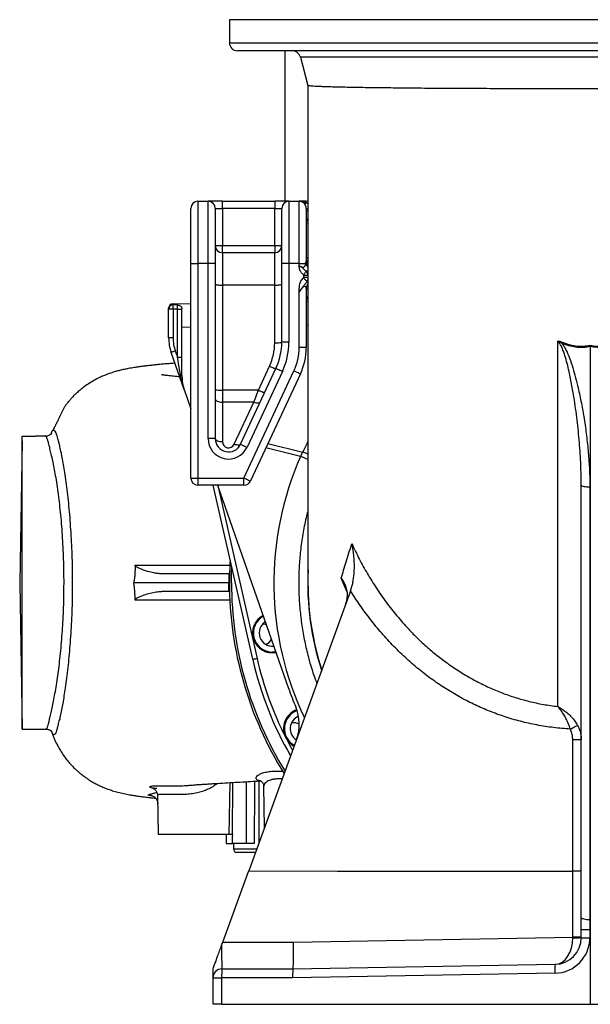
# Model space of a CAD drawing. Header units: millimetres. Extents: x 1284 to 2816, y 625 to 3302.
# Tile 1 of 4: x 1284 to 1927, y 625 to 1735. Entities that reach past the tile are written whole.
import ezdxf

# ---------------------------------------------------------------- set-up
doc = ezdxf.new("R2010")
doc.units = ezdxf.units.MM

msp = doc.modelspace()

# ---------------------------------------------------------------- linework, layer by layer
at = {"color": 7, "linetype": 'Continuous', "lineweight": 25}
for p, q in [((1520, 1734.9), (1520, 1708.9)), ((2324, 1699.9), (1529, 1699.9)), ((1582.5, 1699.9), (1582.5, 1530.2)), ((1600, 1692.5), (1608.5, 1660.7)), ((1608.5, 1660.7), (1608.5, 1099.9)), ((1476.5, 1460.2), (1476.5, 1522.2)), ((1484.5, 1530.2), (1484.5, 1460.2)), ((1484.5, 1530.2), (1496, 1530.2)), ((1496, 1460.2), (1496, 1530.2)), ((1512, 1530.2), (1496, 1530.2)), ((1504, 1522.2), (1504, 1460.2)), ((1504, 1522.2), (1512, 1522.2)), ((1512, 1522.2), (1512, 1530.2)), ((1512, 1530.2), (1571, 1530.2)), ((1512, 1522.2), (1512, 1480.2)), ((1571, 1522.2), (1512, 1522.2)), ((1571, 1530.2), (1571, 1522.2)), ((1587, 1530.2), (1571, 1530.2)), ((1571, 1480.2), (1571, 1522.2)), ((1571, 1522.2), (1579, 1522.2)), ((1579, 1460.2), (1579, 1522.2)), ((1587, 1530.2), (1587, 1460.2)), ((1587, 1530.2), (1598.5, 1530.2)), ((1606.5, 1530.2), (1598.5, 1530.2)), ((1598.5, 1460.2), (1598.5, 1530.2)), ((1605, 1529.9), (1608.5, 1530.8)), ((1606.5, 1522.1), (1606.5, 1462.8)), ((1504, 1480.2), (1512, 1480.2)), ((1512, 1472.2), (1512, 1480.2)), ((1512, 1480.2), (1571, 1480.2)), ((1571, 1480.2), (1571, 1472.2)), ((1571, 1480.2), (1579, 1480.2)), ((1512, 1472.2), (1512, 1435.7)), ((1571, 1472.2), (1512, 1472.2)), ((1571, 1435.7), (1571, 1472.2)), ((1476.5, 1460.2), (1484.5, 1460.2)), ((1476.5, 1218.2), (1476.5, 1460.2)), ((1484.5, 1460.2), (1484.5, 1218.2)), ((1496, 1460.2), (1484.5, 1460.2)), ((1496, 1262.6), (1496, 1460.2)), ((1504, 1460.2), (1496, 1460.2)), ((1504, 1460.2), (1504, 1262.6)), ((1587, 1460.2), (1579, 1460.2)), ((1579, 1371.3), (1579, 1460.2)), ((1587, 1460.2), (1587, 1371.3)), ((1598.5, 1460.2), (1587, 1460.2)), ((1598.5, 1460.2), (1606.2, 1460.2)), ((1598.5, 1457.8), (1598.5, 1460.2)), ((1606.2, 1460.2), (1606.5, 1462.8)), ((1603.8, 1444.6), (1603.8, 1446.7)), ((1603.8, 1446.7), (1608.5, 1446.7)), ((1603.8, 1444.6), (1608.5, 1444.6)), ((1512, 1435.7), (1512, 1317.3)), ((1571, 1435.7), (1512, 1435.7)), ((1571, 1370.6), (1571, 1435.7)), ((1598.5, 1365.2), (1598.5, 1428.1)), ((1606.5, 1431.9), (1606.5, 1365.2)), ((1451.5, 1408.6), (1451.5, 1409.7)), ((1456.4, 1414.7), (1476.5, 1415.1)), ((1606.5, 1417.3), (1608.5, 1417.4)), ((1451.5, 1376.3), (1451.5, 1408.6)), ((1456.5, 1408.6), (1451.5, 1408.6)), ((1456.5, 1408.6), (1456.5, 1376.3)), ((1461.5, 1408.7), (1466.5, 1408.7)), ((1461.5, 1354.4), (1461.5, 1408.7)), ((1466.5, 1388), (1466.5, 1409.4)), ((1466.5, 1333.4), (1466.5, 1388)), ((1456.5, 1376.3), (1451.5, 1376.3)), ((1587, 1371.3), (1579, 1371.3)), ((1890, 960.6), (1890, 1372.5)), ((1926.5, 1366.5), (1926.5, 720.4)), ((1469.3, 1316.9), (1454.3, 1359.8)), ((1459, 1361.4), (1461.5, 1354.4)), ((1461.5, 1354.4), (1466.5, 1354.4)), ((1606.5, 1365.2), (1598.5, 1365.2)), ((1552.6, 1317.3), (1565.2, 1344.4)), ((1532.6, 1256.2), (1572.4, 1341.7)), ((1536.4, 1218.2), (1592.7, 1339)), ((1579.7, 1338.3), (1539.8, 1252.8)), ((1599.9, 1335.6), (1543.7, 1214.9)), ((1469.3, 1316.9), (1476.5, 1296.3)), ((1512, 1317.3), (1512, 1303.9)), ((1552.6, 1317.3), (1512, 1317.3)), ((1512, 1303.9), (1512, 1259.2)), ((1547.6, 1303.9), (1512, 1303.9)), ((1525.3, 1256.2), (1547.6, 1303.9)), ((1286.4, 1260.2), (1283.6, 1100.2)), ((1286.4, 1260.2), (1286.5, 1265.2)), ((1286.5, 935.2), (1286.5, 1265.2)), ((1286.5, 1265.2), (1301.5, 1265.2)), ((1312.5, 1265.2), (1301.5, 1265.2)), ((1301.5, 1265.2), (1301.5, 1265.2)), ((1504, 1262.6), (1496, 1262.6)), ((1600.1, 1242.6), (1602.8, 1247.5)), ((1476.5, 1218.2), (1484.5, 1218.2)), ((1484.5, 1218.2), (1536.4, 1218.2)), ((1484.5, 1218.2), (1484.5, 1210.2)), ((1536.4, 1210.2), (1484.5, 1210.2)), ((1546.2, 1013.8), (1501.5, 1210.2)), ((1506.6, 1210.2), (1586.7, 981.1)), ((1536.4, 1210.2), (1536.4, 1218.2)), ((1916.5, 1210.3), (1916.5, 1210.9)), ((1916.5, 722.7), (1916.5, 1210.3)), ((1926.2, 1208.1), (1926.2, 720.4)), ((1519.3, 1110.2), (1443.9, 1110.2)), ((1519.3, 1110.2), (1519.2, 1100.2)), ((1520.1, 1110.2), (1519.3, 1110.2)), ((1283.6, 1100.2), (1286.5, 935.2)), ((1519.2, 1100.2), (1412.2, 1100.2)), ((1519.3, 1090.2), (1519.2, 1100.2)), ((1520, 1100.2), (1519.2, 1100.2)), ((1519.3, 1090.2), (1443.9, 1090.2)), ((1520.1, 1090.2), (1519.3, 1090.2)), ((1656.2, 1089.8), (1541.7, 775.2)), ((1656.6, 1090.9), (1656.2, 1089.8)), ((1286.5, 935.2), (1313, 935.2)), ((1519.8, 816.2), (1520.8, 874.8)), ((1558.5, 870.8), (1559.3, 823.8)), ((1439, 860.3), (1439.8, 816.2)), ((1519.8, 816.2), (1439.8, 816.2)), ((1523, 816.2), (1519.8, 816.2)), ((1523.3, 816.2), (1523, 816.2)), ((1516.2, 806.2), (1523.2, 806.2)), ((1539.2, 806.2), (1523.2, 806.2)), ((1524.4, 806.2), (1524.5, 800.2)), ((1549.3, 796.2), (1528.5, 796.2)), ((1512.4, 694.9), (1541.4, 774.6)), ((1541.4, 774.6), (1541.7, 775.2)), ((1906.9, 774.9), (1541.4, 774.6)), ((1916.5, 774.9), (1906.9, 774.9)), ((1906.9, 774.9), (1906.9, 774.9)), ((1906.9, 700.4), (1906.9, 774.9)), ((1916.5, 709.2), (1916.5, 722.7)), ((1926.2, 720.4), (1926.5, 720.4)), ((1926.5, 720.4), (1926.9, 720.4)), ((1926.5, 720.4), (1926.5, 709.2)), ((1592.3, 694.9), (1906.9, 700.4)), ((1916.5, 700.4), (1906.9, 700.4)), ((1916.5, 709.2), (1926.2, 709.2)), ((1916.5, 700), (1916.5, 709.2)), ((1916.5, 700), (1926.2, 700)), ((1926.5, 709.2), (1926.2, 709.2)), ((1926.2, 709.2), (1926.2, 700)), ((1926.9, 709.2), (1926.5, 709.2)), ((1926.5, 709.2), (1926.5, 624.9)), ((1512.4, 694.9), (1592.3, 694.9)), ((1591.5, 664.9), (1887, 670.1)), ((1501.5, 654.9), (1501.5, 664.9)), ((1511.5, 664.9), (1591.5, 664.9)), ((1886.9, 660.1), (1591.2, 654.9)), ((1501.5, 624.9), (1501.5, 654.9)), ((1501.5, 654.9), (1511.2, 654.9)), ((1511.2, 654.9), (1511.2, 624.9)), ((1591.2, 654.9), (1511.2, 654.9)), ((1511.2, 624.9), (1501.5, 624.9)), ((1511.2, 624.9), (1926.5, 624.9)), ((1926.5, 624.9), (2341.9, 624.9))]:
    msp.add_line(p, q, dxfattribs=at)
at = {"color": 1, "linetype": 'Continuous', "lineweight": 25}
for p, q in [((2333, 1734.9), (1520, 1734.9)), ((1520, 1708.9), (2333, 1708.9)), ((2253, 1692.5), (1600, 1692.5)), ((1606.5, 1521.9), (1608.5, 1521.9)), ((1607.3, 1528.4), (1608.5, 1527.3)), ((1606.5, 1519.8), (1608.5, 1519.8)), ((1476.5, 1388.2), (1466.5, 1388)), ((1608.5, 1390.5), (1606.5, 1390.5)), ((1563.4, 1257.3), (1602.8, 1247.5)), ((1600.1, 1242.6), (1561.1, 1252.3)), ((1506.8, 1209.6), (1551.1, 1014.9)), ((1652.7, 1089.4), (1646, 1105.4)), ((1523.6, 875), (1523, 816.2)), ((1539.2, 806.2), (1539.4, 875.9)), ((1553.1, 876.6), (1553.2, 807.1)), ((1524.5, 800.2), (1550.7, 800.2))]:
    msp.add_line(p, q, dxfattribs=at)
at = {"color": 1, "linetype": 'Continuous', "lineweight": 25, "flags": 128}
for points in [[(1608.5, 1505.8), (1608.2, 1505.8), (1607.3, 1505.6), (1606.7, 1505.5), (1606.5, 1505.5)], [(1606.5, 1466.2), (1606.7, 1466.2), (1607.3, 1466.4), (1608.2, 1466.5), (1608.5, 1466.6)], [(1608.5, 1431.5), (1608.2, 1431.4), (1607.3, 1431.2), (1606.7, 1431.1), (1606.5, 1431.1)], [(1318.8, 1267), (1319, 1267.7), (1320, 1270.2), (1321.1, 1271.6), (1322.1, 1272), (1323.1, 1271.2), (1324.2, 1269.1), (1325.4, 1265.8), (1326.2, 1262.7), (1327.2, 1259.1), (1328.3, 1254.9), (1328.3, 1254.9), (1328.3, 1254.9)], [(1608.5, 1245.1), (1606, 1246.1), (1602.8, 1247.5)], [(1608.5, 1238.9), (1606.4, 1239.8), (1603.3, 1241.2), (1600.1, 1242.6)], [(1583.5, 925.5), (1589.1, 914.8), (1591.1, 911.2)], [(1548.2, 876.4), (1548.2, 869.3), (1548, 806.2)]]:
    msp.add_lwpolyline(points, dxfattribs=at)
at = {"color": 7, "linetype": 'Continuous', "lineweight": 25, "flags": 128}
for points in [[(1603.4, 1443.9), (1604.1, 1443.2), (1604.7, 1442.5), (1605.3, 1441.9), (1605.9, 1441.2), (1606.4, 1440.7), (1606.8, 1440.1), (1607.3, 1439.7), (1607.6, 1439.3)], [(1603.5, 1447.3), (1603.9, 1447.9), (1604.4, 1448.5), (1604.8, 1449), (1605.2, 1449.6), (1605.6, 1450.1), (1606, 1450.6), (1606.3, 1451.1), (1606.6, 1451.5)], [(1504, 1436.4), (1504.2, 1436.3), (1504.6, 1436.2), (1505.4, 1436), (1506.3, 1435.9), (1507.6, 1435.9), (1508.9, 1435.8), (1510.4, 1435.7), (1512, 1435.7)], [(1571, 1435.7), (1572.6, 1435.7), (1574.1, 1435.8), (1575.4, 1435.9), (1576.7, 1435.9), (1577.7, 1436), (1578.4, 1436.2), (1578.8, 1436.3), (1579, 1436.4)], [(1456.5, 1408.6), (1456.5, 1409.4), (1456.5, 1410.2), (1456.5, 1410.9), (1456.4, 1411.6), (1456.4, 1412.2), (1456.4, 1412.7), (1456.4, 1413.1), (1456.4, 1413.4)], [(1571, 1370.6), (1572.6, 1370.6), (1574.1, 1370.6), (1575.4, 1370.7), (1576.7, 1370.8), (1577.7, 1370.9), (1578.4, 1371), (1578.8, 1371.1), (1579, 1371.3)], [(1459, 1361.4), (1458.1, 1361.1), (1457.2, 1360.8), (1456.4, 1360.5), (1455.7, 1360.3), (1455.1, 1360.1), (1454.7, 1359.9), (1454.4, 1359.8), (1454.3, 1359.8)], [(1464.8, 1334.5), (1464.3, 1337.3), (1463.8, 1340.4), (1463.3, 1343.7), (1462.7, 1347.1), (1462.1, 1350.7), (1461.5, 1354.4)], [(1565.2, 1344.4), (1566.6, 1343.7), (1567.9, 1343.2), (1569.1, 1342.6), (1570.2, 1342.2), (1571.1, 1341.9), (1571.8, 1341.7), (1572.3, 1341.6), (1572.4, 1341.7)], [(1464.8, 1334.5), (1465.2, 1334.4), (1465.5, 1334.3), (1465.8, 1334.2), (1466, 1334), (1466.2, 1333.9), (1466.4, 1333.7), (1466.5, 1333.5), (1466.5, 1333.4)], [(1579.7, 1338.3), (1578.3, 1339), (1576.9, 1339.6), (1575.7, 1340.2), (1574.6, 1340.7), (1573.7, 1341.1), (1573, 1341.4), (1572.6, 1341.6), (1572.4, 1341.7)], [(1599.9, 1335.6), (1599.8, 1335.6), (1599.4, 1335.8), (1598.7, 1336.1), (1597.8, 1336.6), (1596.7, 1337.1), (1595.5, 1337.7), (1594.1, 1338.3), (1592.7, 1339)], [(1504, 1318), (1504.2, 1317.8), (1504.6, 1317.7), (1505.4, 1317.6), (1506.3, 1317.5), (1507.6, 1317.4), (1508.9, 1317.3), (1510.4, 1317.3), (1512, 1317.3)], [(1547.6, 1303.9), (1549.2, 1308.2), (1550.8, 1312.7), (1552.6, 1317.3)], [(1552.6, 1317.3), (1553.9, 1316.6), (1555.3, 1316.1), (1556.5, 1315.6), (1557.6, 1315.1), (1558.5, 1314.8), (1559.2, 1314.6), (1559.6, 1314.5), (1559.8, 1314.6)], [(1504, 1307.2), (1504.2, 1306.6), (1504.6, 1305.9), (1505.4, 1305.4), (1506.3, 1304.8), (1507.6, 1304.4), (1508.9, 1304.1), (1510.4, 1303.9), (1512, 1303.9)], [(1547.6, 1303.9), (1548.8, 1303.4), (1550.1, 1303.1), (1551.2, 1302.9), (1552.3, 1302.8), (1553.2, 1302.9), (1553.9, 1303.1), (1554.5, 1303.4), (1554.8, 1303.9)], [(1504, 1262.6), (1504.2, 1261.9), (1504.6, 1261.3), (1505.4, 1260.7), (1506.3, 1260.2), (1507.6, 1259.8), (1508.9, 1259.4), (1510.4, 1259.2), (1512, 1259.2)], [(1532.6, 1256.2), (1532.3, 1255.8), (1531.7, 1255.5), (1531, 1255.3), (1530.1, 1255.2), (1529, 1255.3), (1527.9, 1255.5), (1526.6, 1255.8), (1525.3, 1256.2)], [(1532.6, 1256.2), (1532.7, 1256.2), (1533.2, 1256), (1533.8, 1255.7), (1534.7, 1255.2), (1535.8, 1254.7), (1537.1, 1254.1), (1538.4, 1253.5), (1539.8, 1252.8)], [(1536.4, 1218.2), (1537.8, 1217.6), (1539.2, 1217), (1540.4, 1216.4), (1541.5, 1215.9), (1542.4, 1215.4), (1543.1, 1215.1), (1543.5, 1214.9), (1543.7, 1214.9)], [(1916.5, 1210.3), (1916.7, 1209.9), (1917.2, 1209.5), (1918.1, 1209.1), (1919.3, 1208.8), (1920.8, 1208.5), (1922.4, 1208.3), (1924.3, 1208.1), (1926.2, 1208.1)], [(1522.3, 1100.2), (1522.5, 1112.2), (1522.7, 1117.2)], [(1572.2, 1022.4), (1571.2, 1022.2), (1568.5, 1022)], [(1546.2, 1013.8), (1546.3, 1013.8), (1546.6, 1013.8), (1547, 1013.9), (1547.6, 1014.1), (1548.4, 1014.2), (1549.2, 1014.4), (1550.1, 1014.6), (1551.1, 1014.9)], [(1906.9, 774.9), (1906.9, 794.9), (1906.9, 874.9), (1906.9, 922.9)], [(1916.5, 922.9), (1916.3, 922.9), (1915.8, 922.9), (1914.9, 922.9), (1913.7, 922.9), (1912.3, 922.9), (1910.6, 922.9), (1908.8, 922.9), (1906.9, 922.9)], [(1541.7, 775.2), (1641.6, 775.1), (1741.5, 775), (1906.9, 774.9)], [(1916.5, 774.9), (1916.3, 774.9), (1915.8, 774.9), (1914.9, 774.9), (1913.7, 774.9), (1912.2, 774.9), (1910.6, 774.9), (1908.8, 774.9), (1906.9, 774.9)], [(1916.5, 722.7), (1916.7, 722.3), (1917.2, 721.8), (1918.1, 721.5), (1919.3, 721.1), (1920.8, 720.8), (1922.4, 720.6), (1924.3, 720.5), (1926.2, 720.4)], [(1511.2, 691.4), (1511.6, 692.6), (1512, 693.7), (1512.4, 694.9)]]:
    msp.add_lwpolyline(points, dxfattribs=at)
at = {"color": 7, "linetype": 'Continuous', "lineweight": 25}
for centre, radius, start, end in [((1529, 1708.9), 9, 180, 270), ((1590.3, 1689.9), 10, 15, 90), ((1484.5, 1522.2), 8, 90, 180), ((1496, 1522.2), 8, 0, 90), ((1587, 1522.2), 8, 90, 180), ((1598.5, 1522.2), 8, 51.7829, 90), ((1603, 1537.6), 8, 253.6688, 284.6209), ((1605.5, 1531.8), 3.87, 237.5947, 297.1918), ((1614.5, 1505.5), 8, 138.5904, 180), ((1512, 1480.2), 8, 180, 270), ((1571, 1480.2), 8, 270, 0), ((1614.5, 1466.2), 8, 180, 221.4096), ((1614.5, 1431.1), 8, 138.5904, 180), ((1456.5, 1409.7), 5, 91, 180), ((1456.4, 1408.5), 4.89, 89.7547, 178.6887), ((1501.5, 1376.3), 50, 180, 199.2658), ((1501.5, 1376.3), 45, 180, 199.2658), ((1509, 1370.6), 62, 335, 0), ((1509, 1371.3), 70, 335, 0), ((1509, 1371.3), 78, 335, 0), ((2022.1, 1310.3), 140.6, 154.2721, 154.8678), ((1536.5, 1365.2), 62, 335, 0), ((1536.5, 1365.2), 70, 335, 0), ((1516.5, 1333.4), 50, 180, 199.2658), ((1519, 1262.6), 23, 180, 335), ((1519, 1262.6), 15, 180, 335), ((1519, 1259.2), 7, 180, 335), ((1484.5, 1218.2), 8, 180, 270), ((1536.4, 1218.2), 8, 270, 335), ((1926.5, 1100.2), 406.5, 176.4334, 180), ((1926.5, 1100.2), 406.5, 180, 211.9638), ((1926.5, 1100.2), 404.2, 180, 211.7062), ((1926.5, 1099.9), 318, 180, 197.9991), ((1568.5, 1043.5), 22.5, 118.0104, 280.5212), ((1568.5, 1043.5), 21.5, 118.4206, 270), ((1568.5, 1043.5), 15, 122.4478, 276.0838), ((1556.6, 1041.7), 12, 64.9242, 86.3644), ((1556.6, 1041.7), 12, 291.6356, 333.6074), ((1926.5, 1100.2), 390, 192.814, 210.0419), ((1926.5, 1100.2), 385, 192.814, 207), ((1926.5, 1099.9), 360, 199.2658, 202.8491), ((1603.5, 935.7), 22.5, 109.558, 207), ((1603.5, 935.7), 21.5, 109.6155, 241.3211), ((1548.7, 940.7), 50, 340, 22.8491), ((1603.5, 935.7), 15, 112.0645, 237.509), ((1592.8, 930.2), 12, 60.8005, 104.3644), ((1806, 1139.6), 226.7, 295.6521, 297.9764), ((1603.5, 935.7), 22.5, 207, 241.7096), ((1528.5, 800.2), 4, 181, 270), ((1886.2, 700), 40, 271, 0), ((1886.5, 700), 30, 271, 0), ((1909.2, 841.4), 141.5, 269.0462, 272.9538), ((1958.6, 663.8), 71.9, 175.0122, 182.9884), ((1511.5, 654.9), 10, 90, 180), ((1583.1, 657.4), 71.9, 174.0132, 181.989)]:
    msp.add_arc(centre, radius, start, end, dxfattribs=at)
at = {"color": 1, "linetype": 'Continuous', "lineweight": 25}
for centre, radius, start, end in [((1608.3, 1545.7), 23.7, 265.5963, 270.4438), ((1613.7, 1461.6), 7.61, 190.5652, 226.9635), ((1613.2, 1462.9), 6.7, 180.7965, 225.4453), ((1614.1, 1431.9), 7.59, 137.4361, 179.8207), ((1926.5, 1099.9), 318.3, 177.3488, 198.0775)]:
    msp.add_arc(centre, radius, start, end, dxfattribs=at)
at = {"color": 7, "linetype": 'Continuous', "lineweight": 25}
for centre, major_axis, ratio, start_param, end_param in [((1602.3, 1444.4), (-1.46, -0.38), 0.662095, 2.243004, 2.97056), ((1602.3, 1446.5), (1.46, 0.38), 0.662095, 6.112152, 6.771307), ((1602.3, 1446.5), (-2.02, 7.74), 0.768128, 4.541356, 5.200511), ((1456.5, 1384.7), (-0.1, 30), 0.001156, 0.000017, 0.30063), ((2523.6, 1403.3), (3602.3, 62.9), 0.008327, 1.869903, 1.87141), ((2523.6, 1403.3), (-3602.2, -62.9), 0.006939, 5.01155, 5.013003), ((1926.5, -10606.4), (-259.3, 23861.3), 0.01366, 1.071461, 1.071939), ((1926.5, 10520.2), (259.3, 23861.3), 0.01366, 1.989765, 1.990224), ((1926.5, 709.2), (0, 50), 0.00698, 1.34387, 1.570624), ((1886.5, 700), (-0.5, 30), 0.678298, 3.141593, 4.694936), ((1906.5, 700.4), (-0.2, 30), 0.01163, 4.695071, 4.711915), ((1511.5, 694.9), (0, 30), 0.011633, 1.686978, 3.141593), ((1591.2, 694.9), (-0.3, 30), 0.034897, 3.141897, 4.712084), ((1591.6, 654.9), (-0.09, 10), 0.034897, 0.000305, 1.570492)]:
    msp.add_ellipse(centre, major_axis=major_axis, ratio=ratio, start_param=start_param, end_param=end_param, dxfattribs=at)
at = {"color": 1, "linetype": 'Continuous', "lineweight": 25}
for centre, major_axis, ratio, start_param, end_param in [((1602.3, 1444.4), (-2.02, 7.74), 0.768128, 3.813801, 4.223653), ((1925.9, 1106.7), (-29.3, 351.3), 0.999601, 1.038175, 1.076749), ((1924.2, 1099.9), (354.1, 0), 0.999956, 2.726845, 3.585728)]:
    msp.add_ellipse(centre, major_axis=major_axis, ratio=ratio, start_param=start_param, end_param=end_param, dxfattribs=at)
at = {"color": 7, "linetype": 'Continuous', "lineweight": 25}
for points, knots in [([(2244.5, 1660.7), (2244.5, 1660.7), (2244.6, 1660.6), (2244, 1660.4), (2242.4, 1660.2), (2239.7, 1659.9), (2236.1, 1659.7), (2231.6, 1659.5), (2226, 1659.2), (2219.3, 1659), (2211.8, 1658.8), (2203.5, 1658.6), (2194.4, 1658.5), (2184.4, 1658.3), (2173.4, 1658.1), (2161.6, 1658), (2149.1, 1657.9), (2136, 1657.7), (2122.4, 1657.6), (2108.1, 1657.5), (2093, 1657.4), (2077.3, 1657.3), (2061.2, 1657.2), (2044.9, 1657.2), (2028.3, 1657.1), (2011.3, 1657.1), (1993.9, 1657), (1976, 1657), (1958.2, 1657), (1940.5, 1657), (1922.8, 1657), (1905.1, 1657), (1887.2, 1657), (1869.3, 1657), (1851.7, 1657), (1834.5, 1657.1), (1817.8, 1657.1), (1801.3, 1657.2), (1785, 1657.3), (1769, 1657.4), (1753.9, 1657.4), (1739.8, 1657.5), (1726.5, 1657.6), (1713.8, 1657.8), (1701.4, 1657.9), (1689.5, 1658), (1678.1, 1658.2), (1667.3, 1658.3), (1657.3, 1658.5), (1648.1, 1658.7), (1639.8, 1658.9), (1632.6, 1659.1), (1626.3, 1659.3), (1620.9, 1659.5), (1616.4, 1659.7), (1612.8, 1660), (1610.3, 1660.2), (1608.8, 1660.4), (1608.6, 1660.6), (1608.5, 1660.7)], [0, 0, 0, 0, 0.000854, 0.019113, 0.037356, 0.055076, 0.07281, 0.090529, 0.108765, 0.127016, 0.145251, 0.162954, 0.180671, 0.198374, 0.216592, 0.234825, 0.253043, 0.270729, 0.288428, 0.306113, 0.324313, 0.342528, 0.360728, 0.3784, 0.396085, 0.413757, 0.431943, 0.450143, 0.468329, 0.485993, 0.50367, 0.521334, 0.53951, 0.557702, 0.575879, 0.593541, 0.611216, 0.628878, 0.647052, 0.665242, 0.683416, 0.700087, 0.716759, 0.733615, 0.750472, 0.76816, 0.785861, 0.803548, 0.82175, 0.839966, 0.858168, 0.875855, 0.893556, 0.911243, 0.929444, 0.947659, 0.965859, 0.983562, 1, 1, 1, 1]), ([(1601.6, 1529.6), (1601.6, 1529.6), (1601.3, 1529.8), (1601, 1529.9), (1600.8, 1529.9), (1600.8, 1529.9), (1600.8, 1529.9)], [0, 0, 0, 0, 0.030213, 0.452719, 0.885197, 1, 1, 1, 1]), ([(1606.5, 1522.1), (1606.4, 1522.8), (1606.3, 1524.2), (1605.5, 1526.2), (1604.5, 1527.6), (1603.7, 1528.3), (1603.5, 1528.5)], [0, 0, 0, 0, 0.23937, 0.472108, 0.815377, 1, 1, 1, 1]), ([(1605, 1529.9), (1604.9, 1529.8), (1604.7, 1529.7), (1604.8, 1529.6), (1605.4, 1529.3), (1606.3, 1528.9), (1607, 1528.5), (1607.3, 1528.4)], [0, 0, 0, 0, 0.219345, 0.389116, 0.559189, 0.813928, 1, 1, 1, 1]), ([(1598.5, 1457.8), (1599.3, 1457.3), (1600.5, 1456.6), (1602.1, 1455.9), (1603.1, 1455.7), (1604, 1456), (1604.9, 1456.8), (1605.5, 1458), (1606, 1459.2), (1606.1, 1459.9), (1606.2, 1460.2)], [0, 0, 0, 0, 0.225767, 0.333049, 0.421468, 0.510353, 0.623089, 0.764819, 0.907193, 1, 1, 1, 1]), ([(1603.5, 1447.3), (1602.5, 1448.2), (1601, 1449.5), (1599.7, 1451.8), (1599, 1453.7), (1598.7, 1455.4), (1598.6, 1456.7), (1598.5, 1457.4), (1598.5, 1457.8), (1598.5, 1457.8)], [0, 0, 0, 0, 0.32668, 0.491155, 0.655575, 0.825992, 0.911973, 0.997969, 1, 1, 1, 1]), ([(1598.5, 1457.8), (1598.5, 1457.8), (1599.1, 1457.4), (1600.3, 1456.5), (1602.2, 1455.3), (1603.6, 1453.8), (1605.1, 1452.4), (1606.1, 1451.8), (1606.6, 1451.5)], [0, 0, 0, 0, 0.001997, 0.205912, 0.403964, 0.663236, 0.831812, 1, 1, 1, 1]), ([(1598.5, 1428.1), (1598.5, 1428.1), (1598.6, 1429.4), (1598.7, 1432), (1598.9, 1435.3), (1599.5, 1438.1), (1600.5, 1440.3), (1601.8, 1442.2), (1602.9, 1443.3), (1603.4, 1443.9)], [0, 0, 0, 0, 0.001438, 0.227029, 0.451857, 0.589011, 0.726099, 0.863034, 1, 1, 1, 1]), ([(1607.6, 1439.3), (1606.7, 1438.5), (1605.1, 1437), (1603.6, 1434.6), (1601.9, 1432.7), (1600.6, 1430.9), (1599.7, 1429.6), (1599, 1428.8), (1598.7, 1428.4), (1598.5, 1428.1), (1598.5, 1428.1)], [0, 0, 0, 0, 0.234235, 0.451613, 0.617656, 0.783947, 0.890861, 0.944587, 0.998399, 1, 1, 1, 1]), ([(1606.5, 1431.9), (1606.5, 1432.2), (1606.4, 1432.8), (1606, 1433.6), (1605.4, 1434.2), (1604.6, 1434.4), (1603.7, 1434), (1602.6, 1433.1), (1601.5, 1431.8), (1600.1, 1430.1), (1599.1, 1428.8), (1598.5, 1428.1)], [0, 0, 0, 0, 0.112374, 0.22468, 0.310788, 0.397903, 0.472907, 0.569202, 0.697591, 0.82655, 1, 1, 1, 1]), ([(1461.5, 1408.7), (1461.5, 1409.3), (1461.5, 1410.4), (1461.6, 1411.9), (1461.6, 1413), (1461.6, 1413.3), (1461.6, 1413.5)], [0, 0, 0, 0, 0.265291, 0.530566, 0.79576, 1, 1, 1, 1]), ([(1461.6, 1413.5), (1461.6, 1413.5), (1462.1, 1413.3), (1463.2, 1413), (1464.5, 1412.3), (1465.5, 1411.6), (1466.3, 1410.7), (1466.4, 1409.9), (1466.5, 1409.4)], [0, 0, 0, 0, 0.0014198, 0.2158562, 0.4298722, 0.5993626, 0.7685444, 1, 1, 1, 1]), ([(1890, 1372.5), (1890, 1372.5), (1890.8, 1372.6), (1892.7, 1372.4), (1894.4, 1371.7), (1895.4, 1371.3)], [0, 0, 0, 0, 0.006058, 0.432465, 1, 1, 1, 1]), ([(1894.8, 1370), (1894.2, 1370.4), (1893.1, 1371.2), (1891.4, 1372.1), (1890.4, 1372.4), (1890, 1372.5), (1890, 1372.5)], [0, 0, 0, 0, 0.383746, 0.775078, 0.992543, 1, 1, 1, 1]), ([(1894.8, 1370), (1895.7, 1368.7), (1897.5, 1366.2), (1900.3, 1360.7), (1903.6, 1352.8), (1907.1, 1342.4), (1910.2, 1331.2), (1913.5, 1317.9), (1916.7, 1302.5), (1919.9, 1284.6), (1922.5, 1266), (1924.5, 1246.8), (1925.9, 1227.5), (1926.1, 1214.5), (1926.2, 1208.1)], [0, 0, 0, 0, 0.027435, 0.054924, 0.111215, 0.181282, 0.251413, 0.321535, 0.42779, 0.534049, 0.650213, 0.766374, 0.883192, 1, 1, 1, 1]), ([(1926.5, 1366.5), (1925.2, 1366.2), (1922.5, 1365.7), (1918.4, 1365.3), (1914.2, 1365.3), (1908.8, 1365.7), (1902.2, 1367), (1897.3, 1369), (1894.8, 1370)], [0, 0, 0, 0, 0.126036, 0.252065, 0.381974, 0.511884, 0.752891, 1, 1, 1, 1]), ([(1895.4, 1371.3), (1896.7, 1370.8), (1899.3, 1369.7), (1903.3, 1368.4), (1907.4, 1367.4), (1912.7, 1366.7), (1919.1, 1366.6), (1924, 1367.5), (1926.5, 1367.9)], [0, 0, 0, 0, 0.130772, 0.261528, 0.396297, 0.531054, 0.762323, 1, 1, 1, 1]), ([(1926.5, 1367.9), (1929, 1367.5), (1934.1, 1366.5), (1940.6, 1366.7), (1945.9, 1367.5), (1949.8, 1368.4), (1953.8, 1369.7), (1956.3, 1370.8), (1957.6, 1371.3)], [0, 0, 0, 0, 0.239551, 0.486122, 0.612694, 0.739276, 0.86963, 1, 1, 1, 1]), ([(1958.2, 1370), (1955.6, 1369), (1951.8, 1367.4), (1946.4, 1366.2), (1941, 1365.4), (1934.3, 1365.1), (1929.1, 1366), (1926.5, 1366.5)], [0, 0, 0, 0, 0.252888, 0.382822, 0.512747, 0.752991, 1, 1, 1, 1]), ([(1926.5, 1367.9), (1926.5, 1367.9), (1926.5, 1367.5), (1926.5, 1367), (1926.5, 1366.5)], [0, 0, 0, 0, 0.019141, 1, 1, 1, 1]), ([(1458.5, 1347.7), (1456.7, 1347.5), (1452.8, 1347.2), (1447.3, 1346.8), (1443.1, 1346.4), (1440.2, 1346.1), (1438.3, 1345.9), (1436.3, 1345.7), (1434.2, 1345.5), (1432, 1345.2), (1430, 1345), (1428.2, 1344.8), (1426.7, 1344.7), (1425.5, 1344.5), (1424.2, 1344.3), (1422.6, 1344.1), (1420.8, 1343.9), (1418.7, 1343.6), (1416.1, 1343.3), (1413, 1342.8), (1409.6, 1342.2), (1406.5, 1341.7), (1403.6, 1341.1), (1401.3, 1340.6), (1399.1, 1340.2), (1397.2, 1339.7), (1395.2, 1339.2), (1392.8, 1338.6), (1390.2, 1337.8), (1387.6, 1337), (1384.9, 1336.1), (1381.7, 1335), (1378, 1333.5), (1373.1, 1331.3), (1367.3, 1328.3), (1361, 1324.4), (1355.4, 1320.5), (1350.8, 1316.7), (1347.5, 1313.7), (1345.2, 1311.5), (1343.6, 1309.9), (1342.1, 1308.4), (1340.7, 1306.8), (1339.4, 1305.3), (1338.1, 1303.8), (1336.9, 1302.2), (1335.7, 1300.6), (1334.6, 1299), (1333.7, 1297.5), (1332.9, 1296), (1332.3, 1294.7), (1331.6, 1293.2), (1330.9, 1291.7), (1330.2, 1290.3), (1329.4, 1288.7), (1328.6, 1287.1), (1327.8, 1285.4), (1326.9, 1283.6), (1326, 1281.8), (1325, 1279.9), (1323.9, 1277.8), (1322.8, 1275.6), (1321.8, 1273.4), (1321.2, 1272), (1320.8, 1271.3)], [0, 0, 0, 0, 0.038356, 0.0814831, 0.1208119, 0.1339573, 0.148521, 0.1645128, 0.181934, 0.2007844, 0.2189117, 0.2342601, 0.2468288, 0.2567038, 0.2674592, 0.28098, 0.2972705, 0.3161494, 0.3351844, 0.3685419, 0.39992, 0.4312222, 0.4522529, 0.4728191, 0.490418, 0.5049536, 0.518491, 0.5339585, 0.5514113, 0.5683301, 0.5825986, 0.597231, 0.6150432, 0.6342399, 0.6618811, 0.6883879, 0.7120252, 0.7320882, 0.748648, 0.7557678, 0.7625599, 0.7692772, 0.7761704, 0.7834751, 0.7913944, 0.801403, 0.8126124, 0.8251597, 0.8391471, 0.8546519, 0.8707347, 0.8846913, 0.895103, 0.9039473, 0.9114138, 0.9178251, 0.9236909, 0.9296692, 0.9363905, 0.9443136, 0.9551988, 0.9682749, 0.9836849, 1, 1, 1, 1]), ([(1463.9, 1332.2), (1462.9, 1332.3), (1460.4, 1332.5), (1456.9, 1332.9), (1453.3, 1333.3), (1450.4, 1333.6), (1448.3, 1333.9), (1446.8, 1334.1), (1445.8, 1334.2), (1445.1, 1334.3), (1444.6, 1334.4), (1444.1, 1334.5), (1443.8, 1334.5), (1443.6, 1334.6), (1443.6, 1334.6), (1443.6, 1334.6)], [0, 0, 0, 0, 0.090061, 0.207656, 0.333279, 0.473521, 0.560457, 0.637102, 0.707664, 0.750041, 0.793335, 0.842561, 0.899674, 0.969381, 1, 1, 1, 1]), ([(1319.4, 1268.6), (1319.4, 1268.6), (1319.3, 1268.6), (1319.2, 1268.3), (1318.8, 1267.9), (1318.3, 1267.4), (1317.6, 1266.8), (1316.6, 1266.2), (1315.4, 1265.7), (1314, 1265.3), (1313, 1265.3), (1312.5, 1265.3)], [0, 0, 0, 0, 0.135671, 0.27273, 0.395254, 0.506584, 0.610178, 0.709277, 0.806568, 0.914135, 1, 1, 1, 1]), ([(1328.3, 1254.9), (1328.3, 1254.9), (1328.3, 1252.9), (1330, 1248.6), (1331.1, 1241.4), (1332.7, 1233.3), (1334.1, 1224.1), (1335.6, 1213.8), (1337.1, 1202.3), (1338.5, 1190), (1339.7, 1177.1), (1340.7, 1163.7), (1341.6, 1149.8), (1342.3, 1135.6), (1342.7, 1121.6), (1342.9, 1108), (1342.9, 1094.9), (1342.8, 1081.3), (1342.4, 1067.4), (1341.7, 1053.3), (1340.9, 1039.6), (1339.9, 1026.3), (1338.8, 1013.5), (1337.5, 1001.3), (1336.1, 989.8), (1334.6, 979.5), (1333.2, 970.4), (1331.7, 962.1), (1330.6, 955.4), (1329, 949.5), (1329, 948.5), (1329, 948.5)], [0, 0, 0, 0, 0, 0.03508, 0.070261, 0.105442, 0.140522, 0.179569, 0.218757, 0.257943, 0.296989, 0.33591, 0.374974, 0.414036, 0.452956, 0.487769, 0.522633, 0.557446, 0.59581, 0.63431, 0.672812, 0.711178, 0.749457, 0.787869, 0.826281, 0.864562, 0.898376, 0.932281, 0.966186, 1, 1, 1, 1, 1]), ([(1646, 1105.4), (1647.7, 1111.3), (1649.6, 1117.4), (1653.6, 1130.3), (1655.7, 1137), (1657.9, 1144.1)], [0, 0, 0, 0, 0.5, 0.5, 1, 1, 1, 1]), ([(1656.6, 1090.9), (1657.1, 1092.5), (1658.1, 1095.8), (1659.2, 1100.7), (1660.2, 1106.9), (1660.8, 1114.5), (1660.8, 1123.2), (1660.2, 1131), (1659.2, 1137.9), (1658.4, 1142), (1657.9, 1144.1), (1657.9, 1144.1)], [0, 0, 0, 0, 0.08921, 0.178726, 0.268104, 0.429717, 0.591951, 0.75393, 0.876578, 0.999232, 1, 1, 1, 1]), ([(1657.9, 1144.1), (1660.7, 1138.4), (1666.1, 1126.9), (1675.4, 1110.2), (1685.5, 1093.9), (1696.6, 1078), (1708.6, 1062.6), (1720.8, 1048.9), (1732.8, 1036.6), (1744.6, 1025.8), (1757.1, 1015.6), (1770.3, 1006), (1784.1, 997), (1798.2, 989.1), (1812.6, 982), (1827.1, 975.9), (1842.2, 970.6), (1857.8, 966.3), (1873.8, 962.8), (1884.6, 961.3), (1890, 960.6)], [0, 0, 0, 0, 0.061547, 0.123127, 0.184666, 0.247752, 0.310885, 0.373961, 0.425641, 0.477353, 0.529027, 0.58213, 0.635276, 0.688374, 0.739405, 0.79048, 0.841507, 0.894321, 0.947188, 1, 1, 1, 1]), ([(1413.8, 1120.1), (1413.7, 1118.4), (1413.7, 1115.1), (1413.4, 1110.2), (1413, 1105.2), (1412.5, 1101.9), (1412.2, 1100.2)], [0, 0, 0, 0, 0.24458, 0.490437, 0.744341, 1, 1, 1, 1]), ([(1443.9, 1110.2), (1442.4, 1110.3), (1439.3, 1110.4), (1434, 1111.3), (1428.6, 1112.7), (1423.6, 1114.3), (1420.3, 1115.5), (1418, 1116.5), (1416.5, 1117.3), (1415.5, 1117.9), (1414.8, 1118.4), (1414.3, 1118.8), (1414, 1119.2), (1413.8, 1119.6), (1413.8, 1119.8), (1413.8, 1120), (1413.8, 1120.1)], [0, 0, 0, 0, 0.15793, 0.315891, 0.540071, 0.69155, 0.793237, 0.861329, 0.906939, 0.937578, 0.958274, 0.972392, 0.986612, 0.992394, 0.99716, 1, 1, 1, 1]), ([(1413.8, 1080.4), (1413.8, 1083.8), (1413.6, 1087.1), (1413.3, 1092.1), (1413.1, 1093.8), (1412.7, 1097), (1412.5, 1098.6), (1412.2, 1100.2)], [0, 0, 0, 0, 0.5, 0.5, 0.75, 0.75, 1, 1, 1, 1]), ([(1651, 1075.7), (1651.5, 1077.1), (1651.9, 1078.5), (1652.5, 1081.2), (1652.7, 1082.5), (1652.9, 1084.5), (1653, 1085.2), (1653, 1086.5), (1653, 1087.1), (1652.9, 1089.1), (1652.7, 1090.4), (1652, 1094.1), (1651.2, 1096.5), (1649.6, 1099.9), (1648.9, 1101.1), (1647.9, 1102.7), (1647.5, 1103.3), (1647, 1104.1), (1646.7, 1104.5), (1646.4, 1104.9), (1646.2, 1105.2), (1646.1, 1105.3), (1646, 1105.4)], [0, 0, 0, 0, 0.125, 0.125, 0.25, 0.25, 0.3125, 0.3125, 0.375, 0.375, 0.5, 0.5, 0.75, 0.75, 0.875, 0.875, 0.9375, 0.9375, 0.96875, 0.984375, 0.984375, 1, 1, 1, 1]), ([(1413.8, 1080.4), (1413.8, 1080.5), (1413.8, 1080.7), (1413.9, 1081.1), (1414.4, 1081.9), (1415.8, 1082.9), (1417.9, 1084), (1422, 1085.7), (1427.4, 1087.6), (1434.1, 1089.3), (1439.6, 1090.1), (1442.8, 1090.2), (1443.9, 1090.2)], [0, 0, 0, 0, 0.004018, 0.009474, 0.020152, 0.061725, 0.144046, 0.226501, 0.445991, 0.66563, 0.885086, 1, 1, 1, 1]), ([(1904.2, 935.2), (1897.8, 935.6), (1885.2, 936.6), (1866.4, 939.6), (1847.9, 943.7), (1830.1, 948.9), (1813.1, 955.2), (1796.9, 962.2), (1781.2, 970.3), (1765.9, 979.1), (1750.5, 989.4), (1735.1, 1001), (1719.7, 1014.2), (1705.2, 1028.3), (1691.5, 1043.1), (1678.8, 1058.6), (1667.1, 1074.5), (1660.1, 1085.4), (1656.6, 1090.9)], [0, 0, 0, 0, 0.06236, 0.12486, 0.187365, 0.24973, 0.307593, 0.365604, 0.423675, 0.481704, 0.539583, 0.605873, 0.672337, 0.738879, 0.805381, 0.871703, 0.93585, 1, 1, 1, 1]), ([(1890, 960.6), (1890, 960.6), (1890, 960.6), (1890, 960.6), (1890.2, 960.5), (1890.5, 960.3), (1891.4, 959.9), (1893.6, 958.6), (1897.1, 956.3), (1901.5, 952.9), (1905.6, 948.8), (1909.4, 944.3), (1911.4, 941), (1912.4, 939.3)], [0, 0, 0, 0, 0.001061, 0.002485, 0.006305, 0.016002, 0.040667, 0.103951, 0.275194, 0.455867, 0.636453, 0.818318, 1, 1, 1, 1]), ([(1904.2, 935.2), (1903.5, 937), (1902.3, 940.7), (1899.9, 946), (1897.3, 950.8), (1894.5, 955), (1892.3, 958), (1890.9, 959.6), (1890.3, 960.2), (1890.1, 960.5), (1890, 960.6), (1890, 960.6), (1890, 960.6), (1890, 960.6)], [0, 0, 0, 0, 0.181452, 0.363081, 0.543486, 0.723974, 0.893153, 0.957715, 0.983226, 0.993347, 0.997361, 0.99893, 1, 1, 1, 1]), ([(1313, 935.2), (1313.2, 935.2), (1313.9, 935.3), (1315, 935.1), (1316.4, 934.6), (1317.5, 934.1), (1318.3, 933.5), (1318.9, 933), (1319.3, 932.5), (1319.6, 932.2), (1319.7, 932), (1319.7, 932.1), (1319.7, 932.1)], [0, 0, 0, 0, 0.0280871, 0.13187, 0.2335666, 0.3346753, 0.4371978, 0.544092, 0.6586573, 0.7842331, 0.9239344, 1, 1, 1, 1]), ([(1319.1, 933.7), (1319.3, 933.1), (1319.8, 931.6), (1320.5, 929.5), (1321.2, 927.6), (1321.6, 926.6), (1321.8, 926.2), (1322.2, 925.1), (1323.1, 923.1), (1324.6, 919.8), (1326.8, 915.6), (1329.7, 910.5), (1333.1, 905.2), (1336.9, 900.2), (1340.7, 895.8), (1344.2, 892.1), (1347.4, 889), (1350.2, 886.5), (1352.5, 884.6), (1354.5, 883), (1356.8, 881.4), (1359.4, 879.5), (1362.6, 877.4), (1366.3, 875.2), (1370.5, 872.9), (1375, 870.8), (1379.2, 869), (1382.8, 867.6), (1385.7, 866.6), (1388.5, 865.6), (1391.4, 864.8), (1394.5, 863.9), (1397.8, 863.1), (1401.1, 862.4), (1404.3, 861.7), (1407.2, 861.2), (1409.7, 860.8), (1412.1, 860.4), (1414.2, 860), (1416.3, 859.7), (1418.5, 859.4), (1420.9, 859.1), (1423.4, 858.8), (1426, 858.5), (1428.6, 858.2), (1431.1, 857.9), (1433.7, 857.6), (1435.6, 857.4), (1436.7, 857.3)], [0, 0, 0, 0, 0.007838, 0.020341, 0.030884, 0.040187, 0.044709, 0.049459, 0.060759, 0.075686, 0.094887, 0.118643, 0.147075, 0.172732, 0.196557, 0.217572, 0.235848, 0.251476, 0.262574, 0.272543, 0.284744, 0.299874, 0.317994, 0.339123, 0.363257, 0.389598, 0.413802, 0.435392, 0.454884, 0.473502, 0.497345, 0.525848, 0.558301, 0.593821, 0.630332, 0.662762, 0.691745, 0.718904, 0.745078, 0.768987, 0.795212, 0.823592, 0.852914, 0.882937, 0.913087, 0.940466, 0.964681, 1, 1, 1, 1]), ([(1906.9, 922.9), (1906.8, 924.6), (1906.7, 928), (1905.5, 932.1), (1904.5, 934.4), (1904.2, 935.2)], [0, 0, 0, 0, 0.395624, 0.803951, 1, 1, 1, 1]), ([(1912.4, 939.3), (1913.2, 937.6), (1914.9, 934.1), (1916.2, 928.5), (1916.4, 924.7), (1916.5, 922.9)], [0, 0, 0, 0, 0.335902, 0.681826, 1, 1, 1, 1]), ([(1554.8, 877), (1554.8, 877), (1554.8, 877), (1555.2, 876.9), (1555.7, 876.5), (1556.5, 875.9), (1557.3, 874.9), (1558, 873.6), (1558.5, 872.2), (1558.5, 871.3), (1558.5, 870.8)], [0, 0, 0, 0, 0.092465, 0.213558, 0.346455, 0.479337, 0.613318, 0.749386, 0.886852, 1, 1, 1, 1]), ([(1433.5, 868.7), (1433.5, 868.7), (1433.5, 868.7), (1433.8, 868.6), (1434.2, 868.4), (1434.8, 868), (1435.6, 867.5), (1436.4, 866.8), (1437.2, 865.8), (1438, 864.6), (1438.6, 863.1), (1439, 861.7), (1439, 860.7), (1439, 860.3)], [0, 0, 0, 0, 0.087294, 0.195423, 0.291613, 0.380391, 0.466422, 0.552677, 0.641882, 0.734871, 0.830614, 0.927866, 1, 1, 1, 1]), ([(1461.4, 871.1), (1462.7, 871.2), (1465.2, 871.2), (1468.8, 871.4), (1471.2, 871.6), (1472.2, 871.7)], [0, 0, 0, 0, 0.365639, 0.731244, 1, 1, 1, 1]), ([(1472.2, 871.6), (1472.6, 871.7), (1473.8, 871.7), (1475.8, 871.9), (1478.5, 872.1), (1481.9, 872.4), (1486, 872.7), (1491, 873), (1496.1, 873.3), (1503.1, 873.8), (1512.1, 874.3), (1523.3, 875), (1534.9, 875.6), (1545.5, 876.2), (1552.5, 876.6), (1555.3, 876.8)], [0, 0, 0, 0, 0.020535, 0.057431, 0.098172, 0.142725, 0.210109, 0.279542, 0.347686, 0.414552, 0.546787, 0.673838, 0.796772, 0.916244, 1, 1, 1, 1]), ([(1431.7, 860.3), (1431.7, 860.3), (1431.7, 860.3), (1431.8, 860.3), (1432.2, 860.2), (1432.7, 860), (1433.4, 859.8), (1434.3, 859.3), (1435.3, 858.7), (1436.4, 857.8), (1437.4, 856.6), (1438.2, 855.2), (1438.8, 853.7), (1439.2, 852.2), (1439.2, 851.3), (1439.2, 851)], [0, 0, 0, 0, 0.019849, 0.113807, 0.193476, 0.265083, 0.3347, 0.405816, 0.483507, 0.568709, 0.658949, 0.75197, 0.846501, 0.941772, 1, 1, 1, 1]), ([(1548, 806.2), (1546.9, 806.2), (1544.7, 806.2), (1541.6, 806.2), (1539.9, 806.2), (1539.2, 806.2)], [0, 0, 0, 0, 0.35817, 0.716338, 1, 1, 1, 1]), ([(1501.5, 664.9), (1501.5, 664.9), (1501.5, 665), (1501.7, 665.3), (1501.8, 665.8), (1502.1, 666.5), (1502.6, 667.9), (1503.6, 670.6), (1505, 674.4), (1506.8, 679.5), (1508.9, 685.2), (1510.4, 689.3), (1511.2, 691.4)], [0, 0, 0, 0, 0.045591, 0.07732, 0.101688, 0.126125, 0.157912, 0.234978, 0.40393, 0.573093, 0.786605, 1, 1, 1, 1])]:
    msp.add_open_spline(points, degree=3, knots=knots, dxfattribs=at)
at = {"color": 1, "linetype": 'Continuous', "lineweight": 25}
for points, knots in [([(1608.5, 1452.4), (1607.9, 1452), (1607.3, 1451.7), (1606.6, 1451.5), (1606.6, 1451.5)], [0, 0, 0, 0, 0.999152, 1, 1, 1, 1]), ([(1607.6, 1439.3), (1607.9, 1439.3), (1608.2, 1439.3), (1608.5, 1439.3), (1608.5, 1439.3)], [0, 0, 0, 0, 0.90017, 1, 1, 1, 1]), ([(1606.5, 1424.2), (1606.6, 1423.7), (1606.7, 1422.8), (1607.5, 1421), (1608.2, 1419.6), (1608.5, 1419.1)], [0, 0, 0, 0, 0.391636, 0.783884, 1, 1, 1, 1]), ([(1916.5, 1210.9), (1916.4, 1217.1), (1916.2, 1231.8), (1914.8, 1255), (1912.4, 1280.5), (1909.3, 1302.9), (1906.1, 1322.2), (1903.3, 1336), (1900.7, 1347.4), (1898.5, 1355.1), (1896.4, 1361.3), (1894.8, 1365.3), (1893.2, 1368.5), (1891.8, 1370.8), (1890.5, 1372), (1890, 1372.5)], [0, 0, 0, 0, 0.113011, 0.268699, 0.424449, 0.580148, 0.67951, 0.778862, 0.83506, 0.891243, 0.922063, 0.952859, 0.969575, 0.986249, 1, 1, 1, 1]), ([(1469.2, 1317.1), (1468.4, 1319.7), (1466.5, 1325.4), (1465.4, 1331.3), (1464.8, 1334.5)], [0, 0, 0, 0, 0.455815, 1, 1, 1, 1]), ([(1313, 935.4), (1313.2, 935.4), (1313.7, 935.2), (1314.5, 936.3), (1315.4, 938.5), (1316.3, 941.9), (1317.3, 946.5), (1318.5, 952.2), (1320.1, 958.9), (1321.7, 966.5), (1323.4, 975.2), (1325, 984.7), (1326.5, 994.9), (1328, 1005.8), (1329.3, 1017.4), (1330.5, 1029.7), (1331.5, 1042.3), (1332.4, 1055.3), (1333, 1068.8), (1333.4, 1081.1), (1333.5, 1091.9), (1333.6, 1101.3), (1333.5, 1110.7), (1333.3, 1121.5), (1332.9, 1133.7), (1332.2, 1147.2), (1331.4, 1160.5), (1330.3, 1173.4), (1329, 1185.6), (1327.7, 1197.2), (1326.1, 1208.3), (1324.6, 1218.5), (1322.9, 1227.7), (1321.3, 1236), (1319.6, 1243.4), (1318, 1249.9), (1316.8, 1255.2), (1315.7, 1259.5), (1314.7, 1262.7), (1313.7, 1264.6), (1313, 1265.3), (1312.6, 1265.2), (1312.5, 1265.2)], [0, 0, 0, 0, 0.011156, 0.038262, 0.0649, 0.091539, 0.118963, 0.146385, 0.172879, 0.199374, 0.226625, 0.253877, 0.280023, 0.306168, 0.333051, 0.359933, 0.386071, 0.412209, 0.43911, 0.466011, 0.483904, 0.501797, 0.519932, 0.538067, 0.564574, 0.591081, 0.618388, 0.645696, 0.672354, 0.699013, 0.726457, 0.7539, 0.780293, 0.806686, 0.833827, 0.860966, 0.887469, 0.913972, 0.941253, 0.968534, 0.994552, 1, 1, 1, 1]), ([(1608.5, 1181.4), (1608.2, 1180.2), (1606.1, 1172.9), (1603.4, 1159.4), (1600.4, 1141), (1598.7, 1122.7), (1597.9, 1104.4), (1598.2, 1086.1), (1599.5, 1067.8), (1601.8, 1049.7), (1605.1, 1031.7), (1609.4, 1014), (1613.9, 998.9), (1617.3, 989.9), (1618.6, 986.6)], [0, 0, 0, 0, 0.0192067, 0.1140844, 0.2087246, 0.3006669, 0.392899, 0.4852788, 0.5776586, 0.6698909, 0.7618332, 0.8537568, 0.9459699, 1, 1, 1, 1]), ([(1413.8, 1120.1), (1419.2, 1120.1), (1430, 1120.1), (1447.6, 1120.1), (1466.1, 1120.1), (1485.6, 1120.1), (1503.7, 1120.1), (1515.7, 1120.1), (1520.6, 1120.1)], [0, 0, 0, 0, 0.175615, 0.351634, 0.527859, 0.704086, 0.880108, 1, 1, 1, 1]), ([(1520.6, 1080.4), (1515.7, 1080.4), (1503.7, 1080.4), (1485.4, 1080.4), (1465.8, 1080.4), (1447.3, 1080.4), (1429.8, 1080.4), (1419, 1080.4), (1413.8, 1080.4)], [0, 0, 0, 0, 0.120804, 0.297649, 0.474598, 0.651442, 0.827977, 1, 1, 1, 1]), ([(1329, 948.5), (1329, 948.5), (1329, 946.1), (1327.6, 945.6), (1326.9, 939.3), (1325.7, 935.4), (1324.8, 931.9), (1323.8, 929.8), (1322.8, 928.7), (1321.8, 928.7), (1320.7, 929.9), (1319.8, 931.6), (1319.3, 933.1), (1319.2, 933.5)], [0, 0, 0, 0, 0, 0.056675, 0.168579, 0.28049, 0.395316, 0.510143, 0.621557, 0.732971, 0.847114, 0.961255, 1, 1, 1, 1]), ([(1554.8, 877), (1554.1, 877), (1552.3, 877.2), (1550.7, 878.1), (1549.9, 879.4), (1550.1, 881), (1551.6, 882.8), (1554, 884.3), (1556.6, 885.4), (1558.9, 886.1), (1561.5, 886.8), (1565.2, 887.5), (1569.4, 887.8), (1573.9, 887.9), (1577.1, 887.9), (1579.3, 887.7), (1580.2, 887.6)], [0, 0, 0, 0, 0.062346, 0.148687, 0.238772, 0.331093, 0.432817, 0.537082, 0.591288, 0.645491, 0.70126, 0.757026, 0.858693, 0.910983, 0.963274, 1, 1, 1, 1]), ([(1579.5, 879.1), (1577.7, 879.1), (1574.1, 879.2), (1570.9, 878.8), (1568.2, 878.3), (1566.1, 877.8), (1563.5, 876.7), (1561.2, 875.3), (1559.4, 873.5), (1558.5, 871.9), (1558.6, 871.1), (1558.6, 870.9)], [0, 0, 0, 0, 0.1360817, 0.2827675, 0.2941055, 0.4039981, 0.5143694, 0.6243648, 0.7835154, 0.9426847, 1, 1, 1, 1]), ([(1438.3, 868.3), (1438.2, 868.3), (1436.5, 868.2), (1434.2, 868.5), (1431.6, 868.9), (1430.2, 869.5), (1430, 870.2), (1431.1, 870.7), (1433.5, 871.1), (1437.2, 871.3), (1441.9, 871.3), (1447.7, 871.2), (1454.1, 871.1), (1459, 871.1), (1461.4, 871.1)], [0, 0, 0, 0, 0.008143, 0.090523, 0.175013, 0.264062, 0.355296, 0.448195, 0.543423, 0.635277, 0.729387, 0.819365, 0.911574, 1, 1, 1, 1]), ([(1507.3, 874), (1507.3, 874), (1505.8, 873.1), (1502.5, 871), (1497.3, 867.9), (1491.4, 865.4), (1485.1, 863.5), (1478.5, 862.2), (1471.7, 861.5), (1465.1, 861.3), (1458.9, 861.3), (1453.3, 861.5), (1448.4, 861.6), (1444.5, 861.6), (1441.5, 861.5), (1439.7, 861), (1438.9, 860.6), (1439, 860.4), (1439.1, 860.3)], [0, 0, 0, 0, 0.000218, 0.071038, 0.141842, 0.210638, 0.279398, 0.349936, 0.420488, 0.491852, 0.563238, 0.634281, 0.705324, 0.775766, 0.846206, 0.918002, 0.989809, 1, 1, 1, 1]), ([(1432.4, 860.1), (1431.6, 860.2), (1429.9, 860.3), (1428.6, 860.6), (1428.3, 860.9), (1429.1, 861.3), (1430.4, 861.7), (1432.2, 862.2), (1434.5, 862.8), (1436.8, 863.4), (1438, 863.8), (1438.3, 863.8)], [0, 0, 0, 0, 0.109095, 0.265894, 0.426488, 0.582434, 0.662436, 0.742434, 0.894462, 0.972653, 1, 1, 1, 1])]:
    msp.add_open_spline(points, degree=3, knots=knots, dxfattribs=at)

doc.saveas('drawing.dxf')
